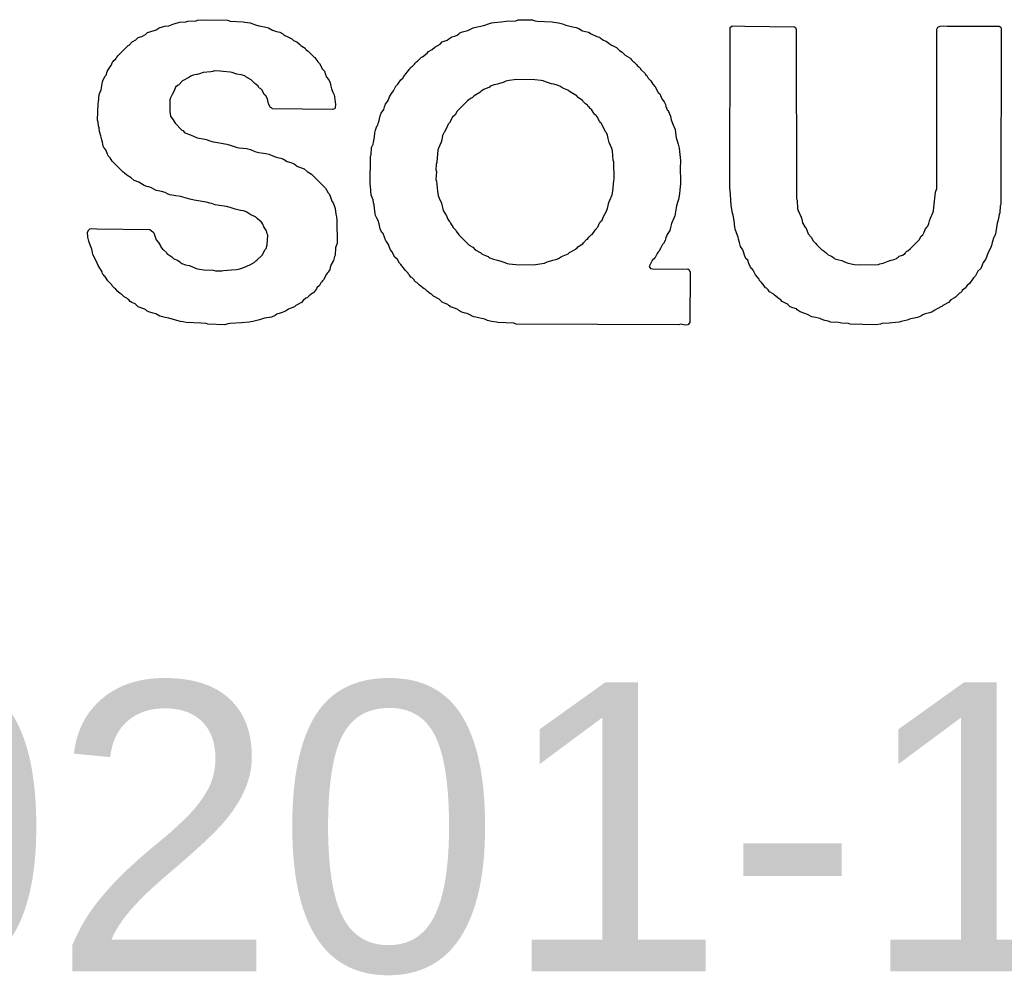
# Model space of a CAD drawing. Header units: inches. Extents: x -4 to 282, y -17 to 94.
# Tile 8 of 31: x 10.4 to 15.51, y -10.63 to -5.66. Entities that reach past the tile are written whole.
import ezdxf

# ---------------------------------------------------------------- set-up
doc = ezdxf.new("R2010")
doc.units = ezdxf.units.IN
doc.layers.add('Top Overlay', color=2, linetype='Continuous')
doc.styles.add('Arial', font='txt', dxfattribs={"height": 0.2})

msp = doc.modelspace()

# ---------------------------------------------------------------- linework, layer by layer
at = {"layer": 'Top Overlay'}
for p, q in [((11.1968, -5.6803), (11.2152, -5.6751)), ((11.2152, -5.6751), (11.2257, -5.6724)), ((11.2257, -5.6724), (11.2599, -5.6698)), ((11.2599, -5.6698), (11.2704, -5.6672)), ((11.2704, -5.6672), (11.3125, -5.6645)), ((11.3125, -5.6645), (11.3204, -5.6619)), ((11.3204, -5.6619), (11.3467, -5.6593)), ((11.3467, -5.6593), (11.4756, -5.6619)), ((11.4756, -5.6619), (11.4888, -5.6672)), ((11.4888, -5.6672), (11.5571, -5.6698)), ((11.5571, -5.6698), (11.565, -5.6724)), ((11.565, -5.6724), (11.594, -5.6751)), ((11.594, -5.6751), (11.6203, -5.6856)), ((12.8474, -5.6764), (12.8606, -5.6737)), ((12.8606, -5.6737), (12.8961, -5.6698)), ((12.8961, -5.6698), (12.9224, -5.6672)), ((12.9224, -5.6672), (12.9724, -5.6645)), ((12.9724, -5.6645), (12.9855, -5.6593)), ((12.9855, -5.6593), (13.0263, -5.6606)), ((13.0263, -5.6606), (13.0592, -5.6593)), ((13.0592, -5.6593), (13.0723, -5.6645)), ((13.0723, -5.6645), (13.0829, -5.6672)), ((13.0829, -5.6672), (13.1618, -5.6698)), ((13.1618, -5.6698), (13.1697, -5.6724)), ((13.1697, -5.6724), (13.1947, -5.6764)), ((11.0494, -5.7356), (11.06, -5.725)), ((11.06, -5.725), (11.0784, -5.7198)), ((11.0784, -5.7198), (11.0955, -5.7158)), ((11.0955, -5.7158), (11.1047, -5.7119)), ((11.1047, -5.7119), (11.1205, -5.7014)), ((11.1205, -5.7014), (11.1389, -5.6961)), ((11.1389, -5.6961), (11.1494, -5.6935)), ((11.1494, -5.6935), (11.1705, -5.6908)), ((11.1705, -5.6908), (11.1968, -5.6803)), ((11.6203, -5.6856), (11.6387, -5.6908)), ((11.6387, -5.6908), (11.6492, -5.6935)), ((11.6492, -5.6935), (11.6676, -5.6961)), ((11.6676, -5.6961), (11.6887, -5.7014)), ((11.6887, -5.7014), (11.7097, -5.7145)), ((11.7097, -5.7145), (11.7308, -5.7198)), ((11.7308, -5.7198), (11.7479, -5.7237)), ((11.7479, -5.7237), (11.7623, -5.7329)), ((12.683, -5.7277), (12.6962, -5.7224)), ((12.6962, -5.7224), (12.7238, -5.7158)), ((12.7238, -5.7158), (12.7514, -5.7014)), ((12.7514, -5.7014), (12.7725, -5.6961)), ((12.7725, -5.6961), (12.7909, -5.6935)), ((12.7909, -5.6935), (12.8119, -5.6882)), ((12.8119, -5.6882), (12.8303, -5.6803)), ((12.8303, -5.6803), (12.8474, -5.6764)), ((13.1947, -5.6764), (13.2157, -5.6816)), ((13.2157, -5.6816), (13.2328, -5.6882)), ((13.2328, -5.6882), (13.2538, -5.6935)), ((13.2538, -5.6935), (13.2762, -5.6974)), ((13.2762, -5.6974), (13.2867, -5.7)), ((13.2867, -5.7), (13.2999, -5.7053)), ((13.2999, -5.7053), (13.3196, -5.7171)), ((13.3196, -5.7171), (13.3499, -5.7237)), ((13.3499, -5.7237), (13.3643, -5.7329)), ((14.0838, -6.5313), (14.0864, -5.7)), ((14.0864, -5.7), (14.0956, -5.6908)), ((14.0956, -5.6908), (14.1614, -5.6935)), ((14.1614, -5.6935), (14.4192, -5.6961)), ((14.4192, -5.6961), (14.4257, -5.7)), ((14.4257, -5.7), (14.4284, -5.7106)), ((14.4284, -5.7106), (14.431, -6.5892)), ((15.1584, -5.7092), (15.1636, -5.6987)), ((15.1597, -6.5366), (15.1584, -5.7092)), ((15.1636, -5.6987), (15.1768, -5.6935)), ((15.1768, -5.6935), (15.1952, -5.6908)), ((15.1952, -5.6908), (15.2136, -5.6935)), ((15.2136, -5.6935), (15.4832, -5.6921)), ((15.4832, -5.6921), (15.4911, -5.6974)), ((15.4911, -5.6974), (15.4937, -5.7079)), ((15.4937, -5.7079), (15.4911, -6.6181)), ((10.9653, -5.7908), (10.9811, -5.775)), ((10.9811, -5.775), (10.9995, -5.7645)), ((10.9995, -5.7645), (11.0126, -5.7513)), ((11.0126, -5.7513), (11.031, -5.7461)), ((11.031, -5.7461), (11.0494, -5.7356)), ((11.7623, -5.7329), (11.7676, -5.7382)), ((11.7676, -5.7382), (11.7728, -5.7408)), ((11.7728, -5.7408), (11.786, -5.7461)), ((11.786, -5.7461), (11.8097, -5.7592)), ((11.8097, -5.7592), (11.8176, -5.7671)), ((11.8176, -5.7671), (11.8307, -5.7724)), ((11.8307, -5.7724), (11.836, -5.775)), ((11.836, -5.775), (11.8504, -5.7868)), ((12.5804, -5.7855), (12.5909, -5.775)), ((12.5909, -5.775), (12.6159, -5.7658)), ((12.6159, -5.7658), (12.6251, -5.7592)), ((12.6251, -5.7592), (12.6409, -5.7487)), ((12.6409, -5.7487), (12.6554, -5.7448)), ((12.6554, -5.7448), (12.6685, -5.7395)), ((12.6685, -5.7395), (12.6778, -5.7329)), ((12.6778, -5.7329), (12.683, -5.7277)), ((13.3643, -5.7329), (13.3933, -5.7461)), ((13.3933, -5.7461), (13.4077, -5.75)), ((13.4077, -5.75), (13.4117, -5.754)), ((13.4117, -5.754), (13.4169, -5.7566)), ((13.4169, -5.7566), (13.4248, -5.7645)), ((13.4248, -5.7645), (13.4432, -5.7724)), ((13.4432, -5.7724), (13.4564, -5.7803)), ((10.9061, -5.8473), (10.96, -5.7934)), ((10.96, -5.7934), (10.9653, -5.7908)), ((11.8504, -5.7868), (11.857, -5.7934)), ((11.857, -5.7934), (11.8623, -5.7961)), ((11.8623, -5.7961), (11.8794, -5.8079)), ((11.8794, -5.8079), (11.882, -5.8132)), ((11.882, -5.8132), (11.8886, -5.8197)), ((11.8886, -5.8197), (11.8939, -5.8224)), ((11.8939, -5.8224), (11.9254, -5.8539)), ((12.512, -5.8329), (12.5199, -5.825)), ((12.5199, -5.825), (12.5383, -5.8145)), ((12.5383, -5.8145), (12.5515, -5.8013)), ((12.5515, -5.8013), (12.5804, -5.7855)), ((13.4564, -5.7803), (13.4643, -5.7882)), ((13.4643, -5.7882), (13.4695, -5.7908)), ((13.4695, -5.7908), (13.4827, -5.7961)), ((13.4827, -5.7961), (13.4959, -5.8039)), ((13.4959, -5.8039), (13.5116, -5.8197)), ((13.5116, -5.8197), (13.5248, -5.8276)), ((13.5248, -5.8276), (13.5406, -5.8434)), ((10.8785, -5.8802), (10.8824, -5.8763)), ((10.8824, -5.8763), (10.885, -5.871)), ((10.885, -5.871), (10.8956, -5.8631)), ((10.8956, -5.8631), (10.8982, -5.8579)), ((10.8982, -5.8579), (10.9035, -5.8526)), ((10.9035, -5.8526), (10.9061, -5.8473)), ((11.9254, -5.8539), (11.9294, -5.8552)), ((11.9294, -5.8552), (11.932, -5.8605)), ((11.932, -5.8605), (11.9451, -5.8789)), ((11.9451, -5.8789), (11.953, -5.8868)), ((12.4502, -5.8842), (12.4568, -5.8776)), ((12.4568, -5.8776), (12.4621, -5.875)), ((12.4621, -5.875), (12.4831, -5.8539)), ((12.4831, -5.8539), (12.4884, -5.8513)), ((12.4884, -5.8513), (12.512, -5.8329)), ((13.5406, -5.8434), (13.5642, -5.8566)), ((13.5642, -5.8566), (13.5708, -5.8631)), ((13.5708, -5.8631), (13.5735, -5.8684)), ((13.5735, -5.8684), (13.58, -5.875)), ((13.58, -5.875), (13.5853, -5.8776)), ((13.5853, -5.8776), (13.5998, -5.8921)), ((10.8456, -5.9473), (10.8508, -5.9289)), ((10.8508, -5.9289), (10.864, -5.9052)), ((10.864, -5.9052), (10.8719, -5.8973)), ((10.8719, -5.8973), (10.8785, -5.8802)), ((11.3888, -5.9302), (11.3493, -5.9328)), ((11.3993, -5.9276), (11.3888, -5.9302)), ((11.4072, -5.925), (11.3993, -5.9276)), ((11.4375, -5.9263), (11.4072, -5.925)), ((11.4532, -5.9289), (11.4375, -5.9263)), ((11.4901, -5.9315), (11.4532, -5.9289)), ((11.953, -5.8868), (11.9688, -5.9157)), ((11.9688, -5.9157), (11.9793, -5.9263)), ((11.9793, -5.9263), (11.9846, -5.9447)), ((12.4081, -5.9315), (12.416, -5.9236)), ((12.416, -5.9236), (12.4186, -5.9184)), ((12.4186, -5.9184), (12.4239, -5.9131)), ((12.4239, -5.9131), (12.4265, -5.9079)), ((12.4265, -5.9079), (12.4305, -5.9039)), ((12.4305, -5.9039), (12.4357, -5.9013)), ((12.4357, -5.9013), (12.4476, -5.8894)), ((12.4476, -5.8894), (12.4502, -5.8842)), ((13.5998, -5.8921), (13.6024, -5.8973)), ((13.6024, -5.8973), (13.6116, -5.9039)), ((13.6116, -5.9039), (13.6208, -5.9131)), ((13.6208, -5.9131), (13.6208, -5.9157)), ((13.6208, -5.9157), (13.6221, -5.9171)), ((13.6221, -5.9171), (13.6445, -5.9394)), ((10.8219, -6.0131), (10.8272, -5.9815)), ((10.8272, -5.9815), (10.8298, -5.971)), ((10.8298, -5.971), (10.8403, -5.9526)), ((10.8403, -5.9526), (10.8456, -5.9473)), ((11.2415, -5.9776), (11.2204, -5.9986)), ((11.2757, -5.9591), (11.2415, -5.9776)), ((11.2849, -5.9526), (11.2757, -5.9591)), ((11.298, -5.9473), (11.2849, -5.9526)), ((11.3151, -5.9434), (11.298, -5.9473)), ((11.3178, -5.9434), (11.3151, -5.9434)), ((11.3309, -5.9407), (11.3178, -5.9434)), ((11.3493, -5.9328), (11.3309, -5.9407)), ((11.5006, -5.9342), (11.4901, -5.9315)), ((11.5137, -5.9394), (11.5006, -5.9342)), ((11.5243, -5.9421), (11.5137, -5.9394)), ((11.5466, -5.946), (11.5243, -5.9421)), ((11.565, -5.9513), (11.5466, -5.946)), ((11.5703, -5.9565), (11.565, -5.9513)), ((11.5992, -5.9723), (11.5703, -5.9565)), ((11.6176, -5.9907), (11.5992, -5.9723)), ((11.9846, -5.9447), (11.9899, -5.9578)), ((11.9899, -5.9578), (12.0017, -5.9723)), ((12.0017, -5.9723), (12.0083, -5.9868)), ((12.3634, -5.9894), (12.3766, -5.971)), ((12.3766, -5.971), (12.3871, -5.9605)), ((12.3871, -5.9605), (12.3897, -5.9552)), ((12.3897, -5.9552), (12.4081, -5.9315)), ((12.9211, -5.9789), (12.9066, -5.9855)), ((12.9382, -5.9749), (12.9211, -5.9789)), ((12.9645, -5.9723), (12.9382, -5.9749)), ((12.9724, -5.9697), (12.9645, -5.9723)), ((13.071, -5.971), (12.9724, -5.9697)), ((13.1039, -5.9749), (13.071, -5.971)), ((13.1144, -5.9776), (13.1039, -5.9749)), ((13.1263, -5.9815), (13.1144, -5.9776)), ((13.1473, -5.9894), (13.1263, -5.9815)), ((13.6445, -5.9394), (13.6471, -5.9447)), ((13.6471, -5.9447), (13.6524, -5.9499)), ((13.6524, -5.9499), (13.6603, -5.9631)), ((13.6603, -5.9631), (13.6734, -5.9762)), ((13.6734, -5.9762), (13.6839, -5.9947)), ((10.8088, -6.0473), (10.8193, -6.0236)), ((10.8193, -6.0236), (10.8219, -6.0131)), ((11.1981, -6.0289), (11.1876, -6.0473)), ((11.206, -6.0104), (11.1981, -6.0289)), ((11.2152, -6.0012), (11.206, -6.0104)), ((11.2204, -5.9986), (11.2152, -6.0012)), ((11.6229, -5.9933), (11.6176, -5.9907)), ((11.6347, -6.0052), (11.6229, -5.9933)), ((11.6374, -6.0104), (11.6347, -6.0052)), ((11.6413, -6.0144), (11.6374, -6.0104)), ((11.6466, -6.017), (11.6413, -6.0144)), ((11.6532, -6.0236), (11.6466, -6.017)), ((11.6637, -6.042), (11.6532, -6.0236)), ((12.0083, -5.9868), (12.0122, -6.0039)), ((12.0122, -6.0039), (12.0162, -6.0183)), ((12.0162, -6.0183), (12.0227, -6.0354)), ((12.3345, -6.0341), (12.3371, -6.0289)), ((12.3371, -6.0289), (12.3503, -6.0052)), ((12.3503, -6.0052), (12.3608, -5.9947)), ((12.3608, -5.9947), (12.3634, -5.9894)), ((12.7935, -6.0302), (12.7856, -6.0381)), ((12.8066, -6.0223), (12.7935, -6.0302)), ((12.8356, -6.0091), (12.8066, -6.0223)), ((12.8395, -6.0052), (12.8356, -6.0091)), ((12.8606, -5.9973), (12.8395, -6.0052)), ((12.8777, -5.9933), (12.8606, -5.9973)), ((12.8882, -5.9907), (12.8777, -5.9933)), ((12.9066, -5.9855), (12.8882, -5.9907)), ((13.1578, -5.992), (13.1473, -5.9894)), ((13.171, -5.9947), (13.1578, -5.992)), ((13.1881, -5.9986), (13.171, -5.9947)), ((13.2012, -6.0039), (13.1881, -5.9986)), ((13.217, -6.0144), (13.2012, -6.0039)), ((13.2262, -6.0183), (13.217, -6.0144)), ((13.2433, -6.0249), (13.2262, -6.0183)), ((13.2512, -6.0328), (13.2433, -6.0249)), ((13.2696, -6.0433), (13.2512, -6.0328)), ((13.6839, -5.9947), (13.6971, -6.0078)), ((13.6971, -6.0078), (13.7129, -6.0367)), ((10.8061, -6.0867), (10.8088, -6.0473)), ((11.177, -6.0762), (11.1757, -6.1354)), ((11.1797, -6.0657), (11.177, -6.0762)), ((11.1876, -6.0473), (11.1797, -6.0657)), ((11.6663, -6.0473), (11.6637, -6.042)), ((11.6742, -6.0552), (11.6663, -6.0473)), ((11.6834, -6.0696), (11.6742, -6.0552)), ((11.6874, -6.0894), (11.6834, -6.0696)), ((12.0227, -6.0354), (12.0293, -6.0499)), ((12.0293, -6.0499), (12.032, -6.0604)), ((12.032, -6.0604), (12.0346, -6.0867)), ((12.2963, -6.0986), (12.3108, -6.0788)), ((12.3108, -6.0788), (12.3161, -6.0604)), ((12.3161, -6.0604), (12.3266, -6.042)), ((12.3266, -6.042), (12.3345, -6.0341)), ((12.7225, -6.0802), (12.6685, -6.1341)), ((12.7409, -6.067), (12.7225, -6.0802)), ((12.7461, -6.0644), (12.7409, -6.067)), ((12.7567, -6.0538), (12.7461, -6.0644)), ((12.7856, -6.0381), (12.7567, -6.0538)), ((13.2894, -6.0552), (13.2696, -6.0433)), ((13.292, -6.0604), (13.2894, -6.0552)), ((13.3143, -6.0749), (13.292, -6.0604)), ((13.3196, -6.0775), (13.3143, -6.0749)), ((13.3209, -6.0815), (13.3196, -6.0775)), ((13.3354, -6.0959), (13.3209, -6.0815)), ((13.7129, -6.0367), (13.7208, -6.0446)), ((13.7208, -6.0446), (13.7313, -6.0709)), ((13.7313, -6.0709), (13.7431, -6.0854)), ((10.8009, -6.1814), (10.8035, -6.0946)), ((10.8035, -6.0946), (10.8061, -6.0867)), ((11.1757, -6.1354), (11.1797, -6.1604)), ((11.6926, -6.1025), (11.6874, -6.0894)), ((11.6992, -6.1144), (11.6926, -6.1025)), ((11.7045, -6.117), (11.6992, -6.1144)), ((11.7097, -6.1222), (11.7045, -6.117)), ((12.0201, -6.1249), (11.7097, -6.1222)), ((12.0306, -6.1222), (12.0201, -6.1249)), ((12.0346, -6.1183), (12.0306, -6.1222)), ((12.0346, -6.0867), (12.0372, -6.0973)), ((12.0372, -6.0973), (12.0346, -6.1183)), ((12.274, -6.1446), (12.2871, -6.1262)), ((12.2871, -6.1262), (12.2911, -6.1117)), ((12.2911, -6.1117), (12.2963, -6.0986)), ((12.6685, -6.1341), (12.658, -6.1525)), ((13.3446, -6.1025), (13.3354, -6.0959)), ((13.3472, -6.1078), (13.3446, -6.1025)), ((13.3551, -6.1157), (13.3472, -6.1078)), ((13.3577, -6.1209), (13.3551, -6.1157)), ((13.3617, -6.1222), (13.3577, -6.1209)), ((13.3656, -6.1262), (13.3617, -6.1222)), ((13.3788, -6.1446), (13.3656, -6.1262)), ((13.7431, -6.0854), (13.7497, -6.0999)), ((13.7497, -6.0999), (13.7523, -6.1104)), ((13.7523, -6.1104), (13.7589, -6.1275)), ((13.7589, -6.1275), (13.7629, -6.1314)), ((13.7629, -6.1314), (13.7655, -6.1367)), ((10.8035, -6.192), (10.8009, -6.1814)), ((11.1797, -6.1604), (11.1928, -6.1788)), ((11.1928, -6.1788), (11.2033, -6.1972)), ((12.2608, -6.1893), (12.2687, -6.1578)), ((12.2687, -6.1578), (12.274, -6.1446)), ((12.6449, -6.1656), (12.6291, -6.1946)), ((12.658, -6.1525), (12.6449, -6.1656)), ((13.3814, -6.1499), (13.3788, -6.1446)), ((13.3854, -6.1538), (13.3814, -6.1499)), ((13.3906, -6.1564), (13.3854, -6.1538)), ((13.3946, -6.163), (13.3906, -6.1564)), ((13.4077, -6.1867), (13.3946, -6.163)), ((13.7655, -6.1367), (13.776, -6.1604)), ((13.776, -6.1604), (13.7799, -6.1801)), ((13.7799, -6.1801), (13.7878, -6.2012)), ((10.8061, -6.2104), (10.8035, -6.192)), ((10.8088, -6.2209), (10.8061, -6.2104)), ((10.8114, -6.2393), (10.8088, -6.2209)), ((11.2033, -6.1972), (11.2388, -6.2327)), ((11.2388, -6.2327), (11.2441, -6.2354)), ((11.2441, -6.2354), (11.2546, -6.2459)), ((12.2411, -6.2459), (12.2437, -6.2327)), ((12.2437, -6.2327), (12.2516, -6.2117)), ((12.2516, -6.2117), (12.2556, -6.2077)), ((12.2556, -6.2077), (12.2582, -6.1972)), ((12.2582, -6.1972), (12.2608, -6.1893)), ((12.6159, -6.2156), (12.6002, -6.2446)), ((12.6212, -6.2025), (12.6159, -6.2156)), ((12.6291, -6.1946), (12.6212, -6.2025)), ((13.4104, -6.192), (13.4077, -6.1867)), ((13.4156, -6.1972), (13.4104, -6.192)), ((13.4367, -6.2367), (13.4156, -6.1972)), ((13.4393, -6.2419), (13.4367, -6.2367)), ((13.7878, -6.2012), (13.7997, -6.2288)), ((13.7997, -6.2288), (13.8023, -6.2472)), ((10.818, -6.2617), (10.8114, -6.2393)), ((10.8232, -6.2827), (10.818, -6.2617)), ((10.8259, -6.2959), (10.8232, -6.2827)), ((11.2546, -6.2459), (11.2836, -6.2564)), ((11.2836, -6.2564), (11.3178, -6.2722)), ((11.3178, -6.2722), (11.3493, -6.2774)), ((11.3493, -6.2774), (11.3664, -6.2814)), ((11.3664, -6.2814), (11.3796, -6.2866)), ((11.3796, -6.2866), (11.4019, -6.2932)), ((12.2345, -6.2945), (12.2385, -6.2696)), ((12.2385, -6.2696), (12.2411, -6.2459)), ((12.5883, -6.2827), (12.5857, -6.2959)), ((12.5923, -6.2603), (12.5883, -6.2827)), ((12.5988, -6.2459), (12.5923, -6.2603)), ((12.6002, -6.2446), (12.5988, -6.2459)), ((13.4432, -6.2459), (13.4393, -6.2419)), ((13.4485, -6.259), (13.4432, -6.2459)), ((13.4524, -6.2761), (13.4485, -6.259)), ((13.4577, -6.2972), (13.4524, -6.2761)), ((13.8023, -6.2472), (13.8063, -6.2722)), ((13.8063, -6.2722), (13.8089, -6.2827)), ((13.8089, -6.2827), (13.8155, -6.3051)), ((10.8285, -6.3064), (10.8259, -6.2959)), ((10.8324, -6.3208), (10.8285, -6.3064)), ((10.8377, -6.3261), (10.8324, -6.3208)), ((10.8403, -6.3314), (10.8377, -6.3261)), ((10.8443, -6.3353), (10.8403, -6.3314)), ((10.8508, -6.3524), (10.8443, -6.3353)), ((11.4019, -6.2932), (11.4125, -6.2959)), ((11.4125, -6.2959), (11.444, -6.3011)), ((11.444, -6.3011), (11.4624, -6.3037)), ((11.4624, -6.3037), (11.473, -6.3064)), ((11.473, -6.3064), (11.4901, -6.3103)), ((11.4901, -6.3103), (11.5111, -6.3182)), ((11.5111, -6.3182), (11.5256, -6.3222)), ((11.5256, -6.3222), (11.5361, -6.3248)), ((11.5361, -6.3248), (11.5742, -6.3287)), ((11.5742, -6.3287), (11.5953, -6.334)), ((11.5953, -6.334), (11.6176, -6.3432)), ((12.2214, -6.3603), (12.224, -6.3235)), ((12.224, -6.3235), (12.2319, -6.3051)), ((12.2319, -6.3051), (12.2345, -6.2945)), ((12.5686, -6.3366), (12.566, -6.355)), ((12.5712, -6.3261), (12.5686, -6.3366)), ((12.5857, -6.2959), (12.5712, -6.3261)), ((13.4722, -6.3274), (13.4577, -6.2972)), ((13.4748, -6.3406), (13.4722, -6.3274)), ((13.8155, -6.3051), (13.8207, -6.3261)), ((13.8207, -6.3261), (13.8247, -6.359)), ((10.8561, -6.3656), (10.8508, -6.3524)), ((10.8666, -6.3761), (10.8561, -6.3656)), ((10.8771, -6.3945), (10.8666, -6.3761)), ((11.6176, -6.3432), (11.6387, -6.3485)), ((11.6387, -6.3485), (11.6755, -6.3537)), ((11.6755, -6.3537), (11.69, -6.3577)), ((11.69, -6.3577), (11.7031, -6.3629)), ((11.7031, -6.3629), (11.7255, -6.3721)), ((11.7255, -6.3721), (11.736, -6.3748)), ((11.736, -6.3748), (11.7531, -6.3787)), ((11.7531, -6.3787), (11.7663, -6.384)), ((11.7663, -6.384), (11.786, -6.3958)), ((12.2161, -6.5155), (12.2187, -6.3682)), ((12.2187, -6.3682), (12.2214, -6.3603)), ((12.566, -6.355), (12.562, -6.3984)), ((13.4788, -6.3892), (13.4748, -6.3406)), ((13.4814, -6.3971), (13.4788, -6.3892)), ((13.8247, -6.359), (13.8273, -6.3906)), ((13.8273, -6.3906), (13.8286, -6.4077)), ((10.9337, -6.4511), (10.8771, -6.3945)), ((11.786, -6.3958), (11.8044, -6.4011)), ((11.8044, -6.4011), (11.8215, -6.4077)), ((11.8215, -6.4077), (11.8307, -6.4142)), ((11.8307, -6.4142), (11.836, -6.4195)), ((11.836, -6.4195), (11.8491, -6.4248)), ((11.8491, -6.4248), (11.8741, -6.434)), ((11.8741, -6.434), (11.8886, -6.4484)), ((12.5594, -6.4116), (12.5581, -6.4392)), ((12.5581, -6.4392), (12.5607, -6.4471)), ((12.562, -6.3984), (12.5594, -6.4116)), ((13.484, -6.4866), (13.4814, -6.3971)), ((13.8286, -6.4077), (13.826, -6.4155)), ((13.826, -6.4155), (13.8273, -6.5116)), ((10.939, -6.4537), (10.9337, -6.4511)), ((10.9521, -6.4668), (10.939, -6.4537)), ((10.9758, -6.48), (10.9521, -6.4668)), ((10.9903, -6.4945), (10.9758, -6.48)), ((11.8886, -6.4484), (11.9123, -6.4616)), ((11.9123, -6.4616), (11.9846, -6.5339)), ((12.5607, -6.4471), (12.5581, -6.4892)), ((12.5581, -6.4892), (12.5607, -6.4971)), ((13.4814, -6.4945), (13.484, -6.4866)), ((11.0153, -6.5037), (10.9903, -6.4945)), ((11.0284, -6.5116), (11.0153, -6.5037)), ((11.0429, -6.5208), (11.0284, -6.5116)), ((11.0573, -6.5247), (11.0429, -6.5208)), ((11.0679, -6.5273), (11.0573, -6.5247)), ((11.081, -6.5326), (11.0679, -6.5273)), ((11.1047, -6.5458), (11.081, -6.5326)), ((11.9846, -6.5339), (11.9978, -6.5576)), ((12.2187, -6.5234), (12.2161, -6.5155)), ((12.2214, -6.5707), (12.2187, -6.5234)), ((12.5607, -6.4971), (12.5633, -6.5155)), ((12.5633, -6.5155), (12.566, -6.5497)), ((13.4761, -6.5497), (13.4814, -6.4945)), ((13.8247, -6.5431), (13.822, -6.5642)), ((13.8273, -6.5116), (13.8247, -6.5431)), ((14.0877, -6.5668), (14.0838, -6.5313)), ((15.1518, -6.555), (15.1597, -6.5366)), ((11.1152, -6.5484), (11.1047, -6.5458)), ((11.1336, -6.551), (11.1152, -6.5484)), ((11.152, -6.5563), (11.1336, -6.551)), ((11.1639, -6.5629), (11.152, -6.5563)), ((11.177, -6.5681), (11.1639, -6.5629)), ((11.2073, -6.5747), (11.177, -6.5681)), ((11.2336, -6.5773), (11.2073, -6.5747)), ((11.2441, -6.58), (11.2336, -6.5773)), ((11.2809, -6.5905), (11.2441, -6.58)), ((11.3033, -6.5971), (11.2809, -6.5905)), ((11.9978, -6.5576), (12.003, -6.5629)), ((12.003, -6.5629), (12.0083, -6.576)), ((12.0083, -6.576), (12.0175, -6.601)), ((12.2319, -6.5944), (12.2214, -6.5707)), ((12.2345, -6.6102), (12.2319, -6.5944)), ((12.566, -6.5497), (12.5699, -6.5721)), ((12.5699, -6.5721), (12.5752, -6.5852)), ((12.5752, -6.5852), (12.587, -6.6128)), ((13.4617, -6.5957), (13.4735, -6.5681)), ((13.4735, -6.5681), (13.4761, -6.5497)), ((13.8168, -6.5931), (13.8141, -6.6036)), ((13.822, -6.5642), (13.8168, -6.5931)), ((14.0904, -6.6247), (14.0877, -6.5668)), ((14.431, -6.5892), (14.4336, -6.5971)), ((15.1478, -6.601), (15.1518, -6.555)), ((11.3335, -6.601), (11.3033, -6.5971)), ((11.3651, -6.6063), (11.3335, -6.601)), ((11.3835, -6.6115), (11.3651, -6.6063)), ((11.3941, -6.6142), (11.3835, -6.6115)), ((11.4111, -6.6207), (11.3941, -6.6142)), ((11.4335, -6.6247), (11.4111, -6.6207)), ((11.4703, -6.6299), (11.4335, -6.6247)), ((11.4888, -6.6352), (11.4703, -6.6299)), ((11.5151, -6.6431), (11.4888, -6.6352)), ((11.5295, -6.647), (11.5151, -6.6431)), ((12.0175, -6.601), (12.0241, -6.6102)), ((12.0241, -6.6102), (12.032, -6.6286)), ((12.032, -6.6286), (12.0346, -6.6391)), ((12.0346, -6.6391), (12.0385, -6.6694)), ((12.2371, -6.6207), (12.2345, -6.6102)), ((12.2398, -6.6391), (12.2371, -6.6207)), ((12.2424, -6.6654), (12.2398, -6.6391)), ((12.587, -6.6128), (12.5949, -6.6497)), ((13.4419, -6.6576), (13.4498, -6.6391)), ((13.4498, -6.6391), (13.4564, -6.6089)), ((13.4564, -6.6089), (13.4617, -6.5957)), ((13.8049, -6.6365), (13.801, -6.6668)), ((13.8076, -6.626), (13.8049, -6.6365)), ((13.8141, -6.6036), (13.8076, -6.626)), ((14.0982, -6.6641), (14.0904, -6.6247)), ((14.4336, -6.5971), (14.4363, -6.6418)), ((14.4363, -6.6418), (14.4389, -6.6497)), ((15.1413, -6.6523), (15.1439, -6.6339)), ((15.1439, -6.6339), (15.1478, -6.601)), ((15.4885, -6.626), (15.4859, -6.6628)), ((15.4911, -6.6181), (15.4885, -6.626)), ((11.5427, -6.6497), (11.5295, -6.647)), ((11.5585, -6.6523), (11.5427, -6.6497)), ((11.5729, -6.6562), (11.5585, -6.6523)), ((11.5913, -6.6694), (11.5729, -6.6562)), ((11.5966, -6.672), (11.5913, -6.6694)), ((11.6203, -6.6825), (11.5966, -6.672)), ((11.6295, -6.6918), (11.6203, -6.6825)), ((11.644, -6.7036), (11.6295, -6.6918)), ((12.0385, -6.6694), (12.0412, -6.6825)), ((12.0412, -6.6825), (12.0438, -6.6983)), ((12.245, -6.676), (12.2424, -6.6654)), ((12.2516, -6.6904), (12.245, -6.676)), ((12.2595, -6.7062), (12.2516, -6.6904)), ((12.5949, -6.6497), (12.6133, -6.6786)), ((12.6133, -6.6786), (12.6199, -6.6957)), ((12.6199, -6.6957), (12.6265, -6.7049)), ((13.4209, -6.6996), (13.4288, -6.6812)), ((13.4288, -6.6812), (13.4419, -6.6576)), ((13.7931, -6.6904), (13.7813, -6.7181)), ((13.7984, -6.6773), (13.7931, -6.6904)), ((13.801, -6.6668), (13.7984, -6.6773)), ((14.1009, -6.6747), (14.0982, -6.6641)), ((14.1061, -6.7036), (14.1009, -6.6747)), ((14.4389, -6.6497), (14.4547, -6.6839)), ((14.4547, -6.6839), (14.4573, -6.6944)), ((14.4573, -6.6944), (14.4613, -6.7141)), ((15.1215, -6.7036), (15.1268, -6.6904)), ((15.1268, -6.6904), (15.1386, -6.6628)), ((15.1386, -6.6628), (15.1413, -6.6523)), ((15.4793, -6.6904), (15.4753, -6.7049)), ((15.4832, -6.6707), (15.4793, -6.6904)), ((15.4859, -6.6628), (15.4832, -6.6707)), ((10.7561, -6.7496), (10.7601, -6.7457)), ((10.7601, -6.7457), (10.7706, -6.743)), ((10.7706, -6.743), (10.7969, -6.7457)), ((10.7969, -6.7457), (11.0731, -6.7483)), ((11.0731, -6.7483), (11.0876, -6.7601)), ((11.6492, -6.7062), (11.644, -6.7036)), ((11.6558, -6.7154), (11.6492, -6.7062)), ((11.6584, -6.7207), (11.6558, -6.7154)), ((11.665, -6.7352), (11.6584, -6.7207)), ((11.6781, -6.7562), (11.665, -6.7352)), ((12.0438, -6.6983), (12.0451, -6.8206)), ((12.2648, -6.7273), (12.2595, -6.7062)), ((12.2687, -6.7444), (12.2648, -6.7273)), ((12.274, -6.7575), (12.2687, -6.7444)), ((12.6265, -6.7049), (12.6317, -6.7102)), ((12.6317, -6.7102), (12.6344, -6.7154)), ((12.6344, -6.7154), (12.6475, -6.7391)), ((12.6475, -6.7391), (12.6607, -6.7523)), ((13.3841, -6.7523), (13.388, -6.7457)), ((13.388, -6.7457), (13.3919, -6.7444)), ((13.3919, -6.7444), (13.3946, -6.7391)), ((13.3946, -6.7391), (13.3998, -6.7338)), ((13.3998, -6.7338), (13.4064, -6.7167)), ((13.4064, -6.7167), (13.4104, -6.7128)), ((13.4104, -6.7128), (13.413, -6.7075)), ((13.413, -6.7075), (13.4209, -6.6996)), ((13.776, -6.7391), (13.7721, -6.7536)), ((13.7813, -6.7181), (13.776, -6.7391)), ((14.1101, -6.7365), (14.1061, -6.7036)), ((14.1127, -6.747), (14.1101, -6.7365)), ((14.118, -6.7654), (14.1127, -6.747)), ((14.4613, -6.7141), (14.4744, -6.7352)), ((14.4744, -6.7352), (14.4784, -6.7391)), ((14.4784, -6.7391), (14.4902, -6.772)), ((15.0939, -6.7628), (15.1005, -6.7457)), ((15.1005, -6.7457), (15.1071, -6.7365)), ((15.1071, -6.7365), (15.1123, -6.7312)), ((15.1123, -6.7312), (15.1176, -6.7181)), ((15.1176, -6.7181), (15.1215, -6.7036)), ((15.4727, -6.7154), (15.4661, -6.7615)), ((15.4753, -6.7049), (15.4727, -6.7154)), ((10.7483, -6.7628), (10.7561, -6.7496)), ((10.7509, -6.7891), (10.7483, -6.7628)), ((10.7561, -6.8101), (10.7509, -6.7891)), ((11.0876, -6.7601), (11.0929, -6.7654)), ((11.0929, -6.7654), (11.106, -6.8022)), ((11.6821, -6.7707), (11.6781, -6.7562)), ((11.6847, -6.7786), (11.6821, -6.7707)), ((11.6821, -6.8285), (11.6847, -6.7786)), ((12.2766, -6.7628), (12.274, -6.7575)), ((12.2832, -6.7694), (12.2766, -6.7628)), ((12.2924, -6.7943), (12.2832, -6.7694)), ((12.2976, -6.8075), (12.2924, -6.7943)), ((12.6607, -6.7523), (12.6633, -6.7575)), ((12.6633, -6.7575), (12.6764, -6.7759)), ((12.6764, -6.7759), (12.7304, -6.8299)), ((13.3407, -6.8009), (13.3459, -6.7983)), ((13.3459, -6.7983), (13.3525, -6.7891)), ((13.3525, -6.7891), (13.3643, -6.7772)), ((13.3643, -6.7772), (13.3696, -6.7746)), ((13.3696, -6.7746), (13.3841, -6.7523)), ((13.7523, -6.7917), (13.7484, -6.8062)), ((13.7589, -6.7746), (13.7523, -6.7917)), ((13.7721, -6.7536), (13.7589, -6.7746)), ((14.1272, -6.7878), (14.118, -6.7654)), ((14.1298, -6.7983), (14.1272, -6.7878)), ((14.1338, -6.8154), (14.1298, -6.7983)), ((14.4902, -6.772), (14.5073, -6.7891)), ((14.5073, -6.7891), (14.5178, -6.8075)), ((15.0676, -6.8022), (15.0781, -6.7838)), ((15.0781, -6.7838), (15.0873, -6.7772)), ((15.0873, -6.7772), (15.0939, -6.7628)), ((15.4543, -6.7891), (15.4464, -6.8154)), ((15.4582, -6.7851), (15.4543, -6.7891)), ((15.4635, -6.772), (15.4582, -6.7851)), ((15.4661, -6.7615), (15.4635, -6.772)), ((10.7601, -6.8246), (10.7561, -6.8101)), ((10.7706, -6.8509), (10.7601, -6.8246)), ((10.7746, -6.868), (10.7706, -6.8509)), ((11.106, -6.8022), (11.1178, -6.8167)), ((11.1178, -6.8167), (11.1271, -6.8338)), ((11.1271, -6.8338), (11.1297, -6.8391)), ((11.1297, -6.8391), (11.1389, -6.8509)), ((11.1389, -6.8509), (11.1441, -6.8535)), ((11.6716, -6.8522), (11.6768, -6.847)), ((11.6768, -6.847), (11.6821, -6.8285)), ((12.0372, -6.8443), (12.0346, -6.8812)), ((12.0398, -6.8338), (12.0372, -6.8443)), ((12.0451, -6.8206), (12.0398, -6.8338)), ((12.3016, -6.8114), (12.2976, -6.8075)), ((12.3121, -6.8272), (12.3016, -6.8114)), ((12.3161, -6.8417), (12.3121, -6.8272)), ((12.3213, -6.8548), (12.3161, -6.8417)), ((12.7304, -6.8299), (12.7488, -6.8404)), ((12.7488, -6.8404), (12.7619, -6.8535)), ((13.2591, -6.8641), (13.2828, -6.8509)), ((13.2828, -6.8509), (13.292, -6.8443)), ((13.292, -6.8443), (13.2946, -6.8391)), ((13.2946, -6.8391), (13.3209, -6.8233)), ((13.3209, -6.8233), (13.3236, -6.818)), ((13.3236, -6.818), (13.3407, -6.8009)), ((13.726, -6.8443), (13.7155, -6.8627)), ((13.7339, -6.8259), (13.726, -6.8443)), ((13.7392, -6.8206), (13.7339, -6.8259)), ((13.7484, -6.8062), (13.7392, -6.8206)), ((14.1403, -6.8377), (14.1338, -6.8154)), ((14.1509, -6.8535), (14.1403, -6.8377)), ((14.5178, -6.8075), (14.531, -6.8206)), ((14.531, -6.8206), (14.5336, -6.8259)), ((14.5336, -6.8259), (14.5612, -6.8535)), ((15.0084, -6.8588), (15.0229, -6.847)), ((15.0229, -6.847), (15.0676, -6.8022)), ((15.4398, -6.843), (15.4267, -6.8641)), ((15.4425, -6.8325), (15.4398, -6.843)), ((15.4464, -6.8154), (15.4425, -6.8325)), ((10.7772, -6.8785), (10.7746, -6.868)), ((10.7943, -6.9114), (10.7772, -6.8785)), ((11.1441, -6.8535), (11.1586, -6.868)), ((11.1586, -6.868), (11.1612, -6.8733)), ((11.1612, -6.8733), (11.177, -6.8838)), ((11.177, -6.8838), (11.1862, -6.8904)), ((11.1862, -6.8904), (11.1968, -6.9009)), ((11.1968, -6.9009), (11.2152, -6.9088)), ((11.6282, -6.9088), (11.6558, -6.8812)), ((11.6558, -6.8812), (11.6716, -6.8522)), ((12.032, -6.889), (12.0267, -6.9101)), ((12.0346, -6.8812), (12.032, -6.889)), ((12.3292, -6.8627), (12.3213, -6.8548)), ((12.345, -6.8917), (12.3292, -6.8627)), ((12.3581, -6.9048), (12.345, -6.8917)), ((12.7619, -6.8535), (12.7909, -6.8693)), ((12.7909, -6.8693), (12.7988, -6.8772)), ((12.7988, -6.8772), (12.8159, -6.8838)), ((12.8159, -6.8838), (12.829, -6.889)), ((12.829, -6.889), (12.833, -6.893)), ((12.833, -6.893), (12.8382, -6.8956)), ((12.8382, -6.8956), (12.8566, -6.9035)), ((13.1815, -6.9048), (13.1947, -6.8996)), ((13.1947, -6.8996), (13.2104, -6.889)), ((13.2104, -6.889), (13.2446, -6.8759)), ((13.2446, -6.8759), (13.2538, -6.8667)), ((13.2538, -6.8667), (13.2591, -6.8641)), ((13.6945, -6.8969), (13.6813, -6.9101)), ((13.7076, -6.8733), (13.6945, -6.8969)), ((13.7102, -6.868), (13.7076, -6.8733)), ((13.7155, -6.8627), (13.7102, -6.868)), ((14.1574, -6.8706), (14.1509, -6.8535)), ((14.1601, -6.8812), (14.1574, -6.8706)), ((14.168, -6.8996), (14.1601, -6.8812)), ((14.1772, -6.9088), (14.168, -6.8996)), ((14.5612, -6.8535), (14.5665, -6.8562)), ((14.5665, -6.8562), (14.5849, -6.8693)), ((14.5849, -6.8693), (14.5954, -6.8798)), ((14.5954, -6.8798), (14.6125, -6.8864)), ((14.6125, -6.8864), (14.6191, -6.893)), ((14.6191, -6.893), (14.6244, -6.8956)), ((14.6244, -6.8956), (14.6296, -6.9009)), ((14.6296, -6.9009), (14.6507, -6.9061)), ((14.9321, -6.9061), (14.9492, -6.8996)), ((14.9492, -6.8996), (14.9532, -6.8956)), ((14.9532, -6.8956), (14.9584, -6.893)), ((14.9584, -6.893), (14.9637, -6.8877)), ((14.9637, -6.8877), (14.9808, -6.8812)), ((14.9808, -6.8812), (14.9939, -6.8733)), ((14.9939, -6.8733), (14.9966, -6.868)), ((14.9966, -6.868), (15.0032, -6.8614)), ((15.0032, -6.8614), (15.0084, -6.8588)), ((15.4175, -6.8917), (15.4122, -6.9048)), ((15.4201, -6.8812), (15.4175, -6.8917)), ((15.4267, -6.8641), (15.4201, -6.8812)), ((10.8035, -6.9364), (10.7943, -6.9114)), ((10.8245, -6.968), (10.8035, -6.9364)), ((11.2152, -6.9088), (11.2283, -6.9167)), ((11.2283, -6.9167), (11.2336, -6.9219)), ((11.2336, -6.9219), (11.2388, -6.9246)), ((11.2388, -6.9246), (11.2573, -6.9324)), ((11.2573, -6.9324), (11.277, -6.9364)), ((11.277, -6.9364), (11.2901, -6.9417)), ((11.2901, -6.9417), (11.3125, -6.9509)), ((11.3125, -6.9509), (11.3296, -6.9548)), ((11.5229, -6.9561), (11.54, -6.9522)), ((11.54, -6.9522), (11.5506, -6.9495)), ((11.5506, -6.9495), (11.5637, -6.9443)), ((11.5637, -6.9443), (11.5913, -6.9324)), ((11.5913, -6.9324), (11.615, -6.9193)), ((11.615, -6.9193), (11.6229, -6.9114)), ((11.6229, -6.9114), (11.6282, -6.9088)), ((12.0096, -6.9456), (12.007, -6.9561)), ((12.0135, -6.9311), (12.0096, -6.9456)), ((12.0267, -6.9101), (12.0135, -6.9311)), ((12.3687, -6.9232), (12.3581, -6.9048)), ((12.3766, -6.9311), (12.3687, -6.9232)), ((12.395, -6.9548), (12.3766, -6.9311)), ((12.8566, -6.9035), (12.8777, -6.9088)), ((12.8777, -6.9088), (12.8948, -6.9127)), ((12.8948, -6.9127), (12.9158, -6.9206)), ((12.9158, -6.9206), (12.9277, -6.9246)), ((12.9277, -6.9246), (12.9382, -6.9272)), ((12.9382, -6.9272), (12.9737, -6.9311)), ((12.9737, -6.9311), (13.0671, -6.9324)), ((13.0671, -6.9324), (13.075, -6.9298)), ((13.075, -6.9298), (13.1105, -6.9259)), ((13.1105, -6.9259), (13.121, -6.9232)), ((13.121, -6.9232), (13.1355, -6.9167)), ((13.1355, -6.9167), (13.1539, -6.9114)), ((13.1539, -6.9114), (13.1644, -6.9088)), ((13.1644, -6.9088), (13.1815, -6.9048)), ((13.6813, -6.9101), (13.6655, -6.9417)), ((13.6655, -6.9417), (13.6721, -6.9509)), ((13.6721, -6.9509), (13.6826, -6.9535)), ((13.6826, -6.9535), (13.8365, -6.9548)), ((13.8365, -6.9548), (13.8668, -6.9535)), ((13.8668, -6.9535), (13.8733, -6.9574)), ((14.1837, -6.9259), (14.1772, -6.9088)), ((14.1916, -6.9443), (14.1837, -6.9259)), ((14.1943, -6.9495), (14.1916, -6.9443)), ((14.1982, -6.9509), (14.1943, -6.9495)), ((14.2048, -6.9601), (14.1982, -6.9509)), ((14.6507, -6.9061), (14.6651, -6.9101)), ((14.6651, -6.9101), (14.6796, -6.9167)), ((14.6796, -6.9167), (14.6927, -6.9219)), ((14.6927, -6.9219), (14.7138, -6.9272)), ((14.7138, -6.9272), (14.7322, -6.9298)), ((14.7322, -6.9298), (14.7585, -6.9324)), ((14.7585, -6.9324), (14.8558, -6.9298)), ((14.8558, -6.9298), (14.8637, -6.9272)), ((14.8637, -6.9272), (14.8808, -6.9232)), ((14.8808, -6.9232), (14.9071, -6.9127)), ((14.9071, -6.9127), (14.9216, -6.9088)), ((14.9216, -6.9088), (14.9321, -6.9061)), ((15.3872, -6.9509), (15.3727, -6.9653)), ((15.3938, -6.9338), (15.3872, -6.9509)), ((15.4004, -6.9193), (15.3938, -6.9338)), ((15.4122, -6.9048), (15.4004, -6.9193)), ((10.8272, -6.9785), (10.8245, -6.968)), ((10.8324, -6.9837), (10.8272, -6.9785)), ((10.8351, -6.989), (10.8324, -6.9837)), ((10.839, -6.9903), (10.8351, -6.989)), ((10.843, -6.9969), (10.839, -6.9903)), ((10.8535, -7.0153), (10.843, -6.9969)), ((11.3296, -6.9548), (11.3533, -6.9574)), ((11.3533, -6.9574), (11.4006, -6.9601)), ((11.4006, -6.9601), (11.4138, -6.9627)), ((11.4138, -6.9627), (11.4467, -6.964)), ((11.4467, -6.964), (11.4546, -6.9614)), ((11.4546, -6.9614), (11.4966, -6.9588)), ((11.4966, -6.9588), (11.5229, -6.9561)), ((11.9899, -6.9811), (11.9741, -7.01)), ((11.9925, -6.9759), (11.9899, -6.9811)), ((11.9978, -6.9706), (11.9925, -6.9759)), ((12.007, -6.9561), (11.9978, -6.9706)), ((12.3976, -6.9601), (12.395, -6.9548)), ((12.4134, -6.9759), (12.3976, -6.9601)), ((12.416, -6.9811), (12.4134, -6.9759)), ((12.4213, -6.9864), (12.416, -6.9811)), ((12.4239, -6.9916), (12.4213, -6.9864)), ((12.4279, -6.9956), (12.4239, -6.9916)), ((12.4331, -6.9982), (12.4279, -6.9956)), ((12.445, -7.01), (12.4331, -6.9982)), ((13.8733, -6.9574), (13.8786, -6.9706)), ((13.8786, -6.9706), (13.876, -7.231)), ((14.2179, -6.9837), (14.2048, -6.9601)), ((14.2363, -7.0074), (14.2179, -6.9837)), ((15.3491, -6.9995), (15.3464, -7.0048)), ((15.3596, -6.989), (15.3491, -6.9995)), ((15.3727, -6.9653), (15.3596, -6.989)), ((10.8745, -7.0364), (10.8535, -7.0153)), ((10.8771, -7.0416), (10.8745, -7.0364)), ((10.889, -7.0535), (10.8771, -7.0416)), ((10.8942, -7.0561), (10.889, -7.0535)), ((11.9399, -7.0521), (11.9373, -7.0574)), ((11.953, -7.039), (11.9399, -7.0521)), ((11.9609, -7.0258), (11.953, -7.039)), ((11.9662, -7.0206), (11.9609, -7.0258)), ((11.9688, -7.0153), (11.9662, -7.0206)), ((11.9741, -7.01), (11.9688, -7.0153)), ((12.4476, -7.0153), (12.445, -7.01)), ((12.4542, -7.0219), (12.4476, -7.0153)), ((12.4594, -7.0245), (12.4542, -7.0219)), ((12.4726, -7.0377), (12.4594, -7.0245)), ((12.4962, -7.0561), (12.4726, -7.0377)), ((14.239, -7.0127), (14.2363, -7.0074)), ((14.2495, -7.0232), (14.239, -7.0127)), ((14.2627, -7.0416), (14.2495, -7.0232)), ((14.2653, -7.0469), (14.2627, -7.0416)), ((14.2692, -7.0508), (14.2653, -7.0469)), ((14.2745, -7.0535), (14.2692, -7.0508)), ((14.2837, -7.0627), (14.2745, -7.0535)), ((15.3057, -7.0535), (15.3004, -7.0561)), ((15.3122, -7.0469), (15.3057, -7.0535)), ((15.3149, -7.0416), (15.3122, -7.0469)), ((15.328, -7.0285), (15.3149, -7.0416)), ((15.3464, -7.0048), (15.328, -7.0285)), ((10.9061, -7.0706), (10.8942, -7.0561)), ((10.9206, -7.0824), (10.9061, -7.0706)), ((10.9258, -7.085), (10.9206, -7.0824)), ((10.939, -7.0982), (10.9258, -7.085)), ((10.9521, -7.1061), (10.939, -7.0982)), ((10.9574, -7.1113), (10.9521, -7.1061)), ((11.8833, -7.1061), (11.8689, -7.1179)), ((11.8886, -7.1034), (11.8833, -7.1061)), ((11.8991, -7.0929), (11.8886, -7.1034)), ((11.9175, -7.0798), (11.8991, -7.0929)), ((11.9228, -7.0771), (11.9175, -7.0798)), ((11.9373, -7.0574), (11.9228, -7.0771)), ((12.5015, -7.0587), (12.4962, -7.0561)), ((12.512, -7.0692), (12.5015, -7.0587)), ((12.5304, -7.0824), (12.512, -7.0692)), ((12.5357, -7.085), (12.5304, -7.0824)), ((12.5462, -7.0955), (12.5357, -7.085)), ((12.5752, -7.1113), (12.5462, -7.0955)), ((14.2903, -7.0719), (14.2837, -7.0627)), ((14.3087, -7.0824), (14.2903, -7.0719)), ((14.3166, -7.0903), (14.3087, -7.0824)), ((14.3403, -7.1087), (14.3166, -7.0903)), ((15.2504, -7.1034), (15.232, -7.114)), ((15.2557, -7.1008), (15.2504, -7.1034)), ((15.2767, -7.0798), (15.2557, -7.1008)), ((15.282, -7.0771), (15.2767, -7.0798)), ((15.2886, -7.0706), (15.282, -7.0771)), ((15.2912, -7.0653), (15.2886, -7.0706)), ((15.3004, -7.0561), (15.2912, -7.0653)), ((10.9626, -7.114), (10.9574, -7.1113)), ((10.9705, -7.1218), (10.9626, -7.114)), ((10.9797, -7.1284), (10.9705, -7.1218)), ((10.9968, -7.135), (10.9797, -7.1284)), ((11.0113, -7.1495), (10.9968, -7.135)), ((11.0363, -7.1587), (11.0113, -7.1495)), ((11.8097, -7.156), (11.7926, -7.1626)), ((11.8228, -7.1508), (11.8097, -7.156)), ((11.8307, -7.1429), (11.8228, -7.1508)), ((11.8597, -7.1271), (11.8307, -7.1429)), ((11.8689, -7.1179), (11.8597, -7.1271)), ((12.5896, -7.1258), (12.5752, -7.1113)), ((12.6067, -7.1324), (12.5896, -7.1258)), ((12.6199, -7.1376), (12.6067, -7.1324)), ((12.6251, -7.1429), (12.6199, -7.1376)), ((12.6304, -7.1455), (12.6251, -7.1429)), ((12.6344, -7.1495), (12.6304, -7.1455)), ((12.6593, -7.1587), (12.6344, -7.1495)), ((14.3455, -7.1113), (14.3403, -7.1087)), ((14.356, -7.1218), (14.3455, -7.1113)), ((14.3797, -7.135), (14.356, -7.1218)), ((14.385, -7.1376), (14.3797, -7.135)), ((14.3981, -7.1508), (14.385, -7.1376)), ((14.4113, -7.156), (14.3981, -7.1508)), ((14.4297, -7.1613), (14.4113, -7.156)), ((15.1794, -7.1508), (15.1452, -7.1692)), ((15.1847, -7.1482), (15.1794, -7.1508)), ((15.1899, -7.1429), (15.1847, -7.1482)), ((15.2189, -7.1271), (15.1899, -7.1429)), ((15.232, -7.114), (15.2189, -7.1271)), ((11.0494, -7.1639), (11.0363, -7.1587)), ((11.0587, -7.1731), (11.0494, -7.1639)), ((11.0718, -7.1784), (11.0587, -7.1731)), ((11.0889, -7.1824), (11.0718, -7.1784)), ((11.1034, -7.1863), (11.0889, -7.1824)), ((11.1244, -7.1994), (11.1034, -7.1863)), ((11.152, -7.206), (11.1244, -7.1994)), ((11.1705, -7.2087), (11.152, -7.206)), ((11.2007, -7.2179), (11.1705, -7.2087)), ((11.6676, -7.2087), (11.6426, -7.2179)), ((11.7045, -7.2034), (11.6676, -7.2087)), ((11.7229, -7.1955), (11.7045, -7.2034)), ((11.7321, -7.1889), (11.7229, -7.1955)), ((11.7492, -7.1824), (11.7321, -7.1889)), ((11.7597, -7.1797), (11.7492, -7.1824)), ((11.7768, -7.1731), (11.7597, -7.1797)), ((11.7926, -7.1626), (11.7768, -7.1731)), ((12.6725, -7.1639), (12.6593, -7.1587)), ((12.6778, -7.1692), (12.6725, -7.1639)), ((12.6922, -7.1784), (12.6778, -7.1692)), ((12.7093, -7.1824), (12.6922, -7.1784)), ((12.7198, -7.185), (12.7093, -7.1824)), ((12.7383, -7.1929), (12.7198, -7.185)), ((12.7422, -7.1968), (12.7383, -7.1929)), ((12.7554, -7.2021), (12.7422, -7.1968)), ((12.7659, -7.2047), (12.7554, -7.2021)), ((12.779, -7.2073), (12.7659, -7.2047)), ((12.7948, -7.21), (12.779, -7.2073)), ((14.4336, -7.1653), (14.4297, -7.1613)), ((14.4494, -7.1758), (14.4336, -7.1653)), ((14.4744, -7.185), (14.4494, -7.1758)), ((14.4876, -7.1902), (14.4744, -7.185)), ((14.5099, -7.2021), (14.4876, -7.1902)), ((14.5204, -7.2047), (14.5099, -7.2021)), ((14.5533, -7.2113), (14.5204, -7.2047)), ((15.0584, -7.206), (15.0334, -7.21)), ((15.0768, -7.1981), (15.0584, -7.206)), ((15.0821, -7.1955), (15.0768, -7.1981)), ((15.086, -7.1916), (15.0821, -7.1955)), ((15.0992, -7.1863), (15.086, -7.1916)), ((15.1202, -7.181), (15.0992, -7.1863)), ((15.1373, -7.1771), (15.1202, -7.181)), ((15.1452, -7.1692), (15.1373, -7.1771)), ((11.2323, -7.2258), (11.2007, -7.2179)), ((11.2454, -7.2284), (11.2323, -7.2258)), ((11.2612, -7.231), (11.2454, -7.2284)), ((11.3388, -7.235), (11.2612, -7.231)), ((11.3651, -7.2376), (11.3388, -7.235)), ((11.373, -7.2402), (11.3651, -7.2376)), ((11.4624, -7.2429), (11.373, -7.2402)), ((11.4769, -7.2389), (11.4624, -7.2429)), ((11.4874, -7.2363), (11.4769, -7.2389)), ((11.5479, -7.2336), (11.4874, -7.2363)), ((11.5887, -7.2297), (11.5479, -7.2336)), ((11.6071, -7.2271), (11.5887, -7.2297)), ((11.6282, -7.2218), (11.6071, -7.2271)), ((11.6426, -7.2179), (11.6282, -7.2218)), ((12.8119, -7.2139), (12.7948, -7.21)), ((12.8264, -7.2205), (12.8119, -7.2139)), ((12.8474, -7.2258), (12.8264, -7.2205)), ((12.8724, -7.2297), (12.8474, -7.2258)), ((12.8803, -7.2323), (12.8724, -7.2297)), ((12.9619, -7.235), (12.8803, -7.2323)), ((12.975, -7.2402), (12.9619, -7.235)), ((13.8194, -7.2429), (12.975, -7.2402)), ((13.8273, -7.2402), (13.8194, -7.2429)), ((13.8457, -7.2429), (13.8273, -7.2402)), ((13.8536, -7.2455), (13.8457, -7.2429)), ((13.8668, -7.2429), (13.8536, -7.2455)), ((13.876, -7.231), (13.8668, -7.2429)), ((14.5546, -7.2126), (14.5533, -7.2113)), ((14.5678, -7.2179), (14.5546, -7.2126)), ((14.5783, -7.2205), (14.5678, -7.2179)), ((14.5954, -7.2244), (14.5783, -7.2205)), ((14.6086, -7.2297), (14.5954, -7.2244)), ((14.648, -7.2323), (14.6086, -7.2297)), ((14.6664, -7.235), (14.648, -7.2323)), ((14.7006, -7.2376), (14.6664, -7.235)), ((14.7085, -7.2402), (14.7006, -7.2376)), ((14.8401, -7.2429), (14.7085, -7.2402)), ((14.8664, -7.2402), (14.8401, -7.2429)), ((14.8743, -7.2376), (14.8664, -7.2402)), ((14.9111, -7.235), (14.8743, -7.2376)), ((14.9453, -7.2323), (14.9111, -7.235)), ((14.9637, -7.2297), (14.9453, -7.2323)), ((14.9742, -7.2271), (14.9637, -7.2297)), ((14.9887, -7.2231), (14.9742, -7.2271)), ((15.0058, -7.2192), (14.9887, -7.2231)), ((15.0229, -7.2126), (15.0058, -7.2192)), ((15.0334, -7.21), (15.0229, -7.2126))]:
    msp.add_line(p, q, dxfattribs=at)

# ---------------------------------------------------------------- texts
at = {"layer": 'Top Overlay', "style": 'Arial'}
msp.add_text('NS-S-0500201-1.0 RTU', height=1.5, rotation=360, dxfattribs=at).set_placement((0.2, -10.6))

doc.saveas('drawing.dxf')
